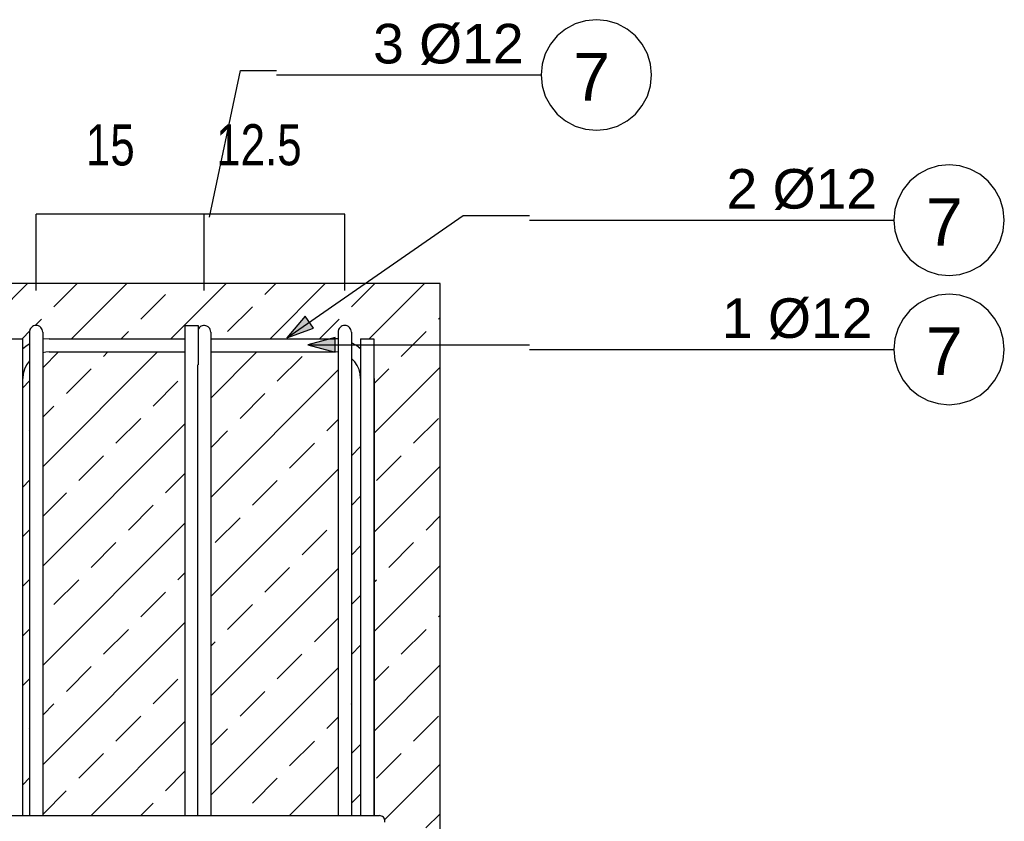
# Model space of a CAD drawing. Header units: millimetres. Extents: x -288865 to 11255, y 102926 to 380857.
# Tile 73 of 142: x -140679 to -138896, y 249648 to 251099. Entities that reach past the tile are written whole.
import ezdxf

# ---------------------------------------------------------------- set-up
doc = ezdxf.new("R2010")
doc.units = ezdxf.units.MM
doc.header["$MEASUREMENT"] = 0
doc.styles.add('ARIAL', font='arial.ttf')
doc.styles.add('RomanS Bold', font='txt', dxfattribs={"height": 0.2})

# ---------------------------------------------------------------- blocks, each defined once
blk = doc.blocks.new('DwgObject-66210877-3474 - 1303')
at = {"linetype": 'Continuous'}
for points in [[(24606.4, 4777.2), (24573, 4765.2), (24606.4, 4804.7)], [(24606.4, 4777.2), (24606.4, 4804.7), (24621.7, 4782.7)], [(24660.9, 4739.2), (24610.9, 4752.6), (24660.9, 4766)]]:
    blk.add_hatch(color=5, dxfattribs=at).paths.add_polyline_path(points)
at = {"color": 5, "linetype": 'Continuous'}
for p, q in [((25095.2, 5333.3), (25077.9, 5324)), ((25114, 5338.9), (25095.2, 5333.3)), ((25133.5, 5340.9), (25114, 5338.9)), ((25153, 5338.9), (25133.5, 5340.9)), ((25171.7, 5333.3), (25153, 5338.9)), ((25189, 5324), (25171.7, 5333.3)), ((25077.9, 5324), (25062.8, 5311.6)), ((25204.2, 5311.6), (25189, 5324)), ((25050.3, 5296.4), (25041.1, 5279.1)), ((25062.8, 5311.6), (25050.3, 5296.4)), ((25216.6, 5296.4), (25204.2, 5311.6)), ((25225.9, 5279.1), (25216.6, 5296.4)), ((25041.1, 5279.1), (25035.4, 5260.4)), ((25231.5, 5260.4), (25225.9, 5279.1)), ((25035.4, 5260.4), (25033.5, 5240.9)), ((25233.5, 5240.9), (25231.5, 5260.4)), ((24433.1, 4983.5), (24489.1, 5249.2)), ((24489.1, 5249.2), (24554.2, 5249.2)), ((24554.2, 5240.9), (25033.5, 5240.9)), ((25033.5, 5240.9), (25035.4, 5221.4)), ((25231.5, 5221.4), (25233.5, 5240.9)), ((25035.4, 5221.4), (25041.1, 5202.6)), ((25225.9, 5202.6), (25231.5, 5221.4)), ((25041.1, 5202.6), (25050.3, 5185.3)), ((25216.6, 5185.3), (25225.9, 5202.6)), ((25050.3, 5185.3), (25062.8, 5170.2)), ((25062.8, 5170.2), (25077.9, 5157.7)), ((25189, 5157.7), (25204.2, 5170.2)), ((25204.2, 5170.2), (25216.6, 5185.3)), ((25077.9, 5157.7), (25095.2, 5148.5)), ((25171.7, 5148.5), (25189, 5157.7)), ((25095.2, 5148.5), (25114, 5142.8)), ((25114, 5142.8), (25133.5, 5140.9)), ((25133.5, 5140.9), (25153, 5142.8)), ((25153, 5142.8), (25171.7, 5148.5)), ((25733.7, 5070.6), (25716.4, 5061.3)), ((25752.5, 5076.2), (25733.7, 5070.6)), ((25772, 5078.2), (25752.5, 5076.2)), ((25791.5, 5076.2), (25772, 5078.2)), ((25810.3, 5070.6), (25791.5, 5076.2)), ((25827.5, 5061.3), (25810.3, 5070.6)), ((25701.3, 5048.9), (25688.8, 5033.7)), ((25716.4, 5061.3), (25701.3, 5048.9)), ((25842.7, 5048.9), (25827.5, 5061.3)), ((25855.1, 5033.7), (25842.7, 5048.9)), ((25688.8, 5033.7), (25679.6, 5016.4)), ((25864.4, 5016.4), (25855.1, 5033.7)), ((25679.6, 5016.4), (25673.9, 4997.7)), ((25870.1, 4997.7), (25864.4, 5016.4)), ((25673.9, 4997.7), (25672, 4978.2)), ((25872, 4978.2), (25870.1, 4997.7)), ((24573, 4765.2), (24892.3, 4986.5)), ((24892.3, 4986.5), (25012.4, 4986.5)), ((25012.4, 4978.2), (25672, 4978.2)), ((25672, 4978.2), (25673.9, 4958.7)), ((25870.1, 4958.7), (25872, 4978.2)), ((25673.9, 4958.7), (25679.6, 4939.9)), ((25864.4, 4939.9), (25870.1, 4958.7)), ((25679.6, 4939.9), (25688.8, 4922.6)), ((25855.1, 4922.6), (25864.4, 4939.9)), ((25688.8, 4922.6), (25701.3, 4907.5)), ((25842.7, 4907.5), (25855.1, 4922.6)), ((25701.3, 4907.5), (25716.4, 4895)), ((25827.5, 4895), (25842.7, 4907.5)), ((25716.4, 4895), (25733.7, 4885.8)), ((25733.7, 4885.8), (25752.5, 4880.1)), ((25791.5, 4880.1), (25810.3, 4885.8)), ((25810.3, 4885.8), (25827.5, 4895)), ((25752.5, 4880.1), (25772, 4878.2)), ((25772, 4878.2), (25791.5, 4880.1)), ((25733.7, 4836.6), (25716.4, 4827.4)), ((25752.5, 4842.3), (25733.7, 4836.6)), ((25772, 4844.2), (25752.5, 4842.3)), ((25791.5, 4842.3), (25772, 4844.2)), ((25810.3, 4836.6), (25791.5, 4842.3)), ((25827.5, 4827.4), (25810.3, 4836.6)), ((25701.3, 4814.9), (25688.8, 4799.8)), ((25716.4, 4827.4), (25701.3, 4814.9)), ((25842.7, 4814.9), (25827.5, 4827.4)), ((25855.1, 4799.8), (25842.7, 4814.9)), ((24606.4, 4804.7), (24573, 4765.2)), ((24621.7, 4782.7), (24606.4, 4804.7)), ((25688.8, 4799.8), (25679.6, 4782.5)), ((25864.4, 4782.5), (25855.1, 4799.8)), ((24107.5, 4777.9), (24107.3, 4775.6)), ((24107.4, 4777.1), (24107.3, 4775.6)), ((24107.7, 4778.7), (24107.4, 4777.1)), ((24108.2, 4780.2), (24107.5, 4777.9)), ((24109.3, 4782.2), (24108.2, 4780.2)), ((24110.8, 4784.1), (24109.3, 4782.2)), ((24112.6, 4785.6), (24110.8, 4784.1)), ((24114.7, 4786.7), (24112.6, 4785.6)), ((24116.9, 4787.3), (24114.7, 4786.7)), ((24119.3, 4787.6), (24116.9, 4787.3)), ((24121.6, 4787.3), (24119.3, 4787.6)), ((24123.9, 4786.7), (24121.6, 4787.3)), ((24126, 4785.6), (24123.9, 4786.7)), ((24127.8, 4784.1), (24126, 4785.6)), ((24129.3, 4782.2), (24127.8, 4784.1)), ((24130.4, 4780.2), (24129.3, 4782.2)), ((24131.1, 4777.9), (24130.4, 4780.2)), ((24131.3, 4775.6), (24131.1, 4777.9)), ((24388.8, 4787.6), (24388.8, 3900.7)), ((24388.8, 4787.6), (24412.8, 4787.6)), ((24412.8, 4787.6), (24412.8, 4716.6)), ((24414.3, 4783.4), (24413, 4781.6)), ((24416, 4785), (24414.3, 4783.4)), ((24417.8, 4786.2), (24416, 4785)), ((24419.9, 4787), (24417.8, 4786.2)), ((24422.1, 4787.5), (24419.9, 4787)), ((24424.3, 4787.5), (24422.1, 4787.5)), ((24426.5, 4787.2), (24424.3, 4787.5)), ((24428.6, 4786.4), (24426.5, 4787.2)), ((24430.6, 4785.2), (24428.6, 4786.4)), ((24432.2, 4783.7), (24430.6, 4785.2)), ((24433.6, 4782), (24432.2, 4783.7)), ((24434.6, 4780), (24433.6, 4782)), ((24435.2, 4777.8), (24434.6, 4780)), ((24435.4, 4775.6), (24435.2, 4777.8)), ((24573, 4765.2), (24621.7, 4782.7)), ((24666.3, 4777.9), (24666.1, 4775.6)), ((24666.2, 4777.1), (24666.1, 4775.6)), ((24666.5, 4778.7), (24666.2, 4777.1)), ((24667, 4780.2), (24666.3, 4777.9)), ((24668.1, 4782.2), (24667, 4780.2)), ((24669.6, 4784.1), (24668.1, 4782.2)), ((24671.4, 4785.6), (24669.6, 4784.1)), ((24673.5, 4786.7), (24671.4, 4785.6)), ((24675.8, 4787.3), (24673.5, 4786.7)), ((24678.1, 4787.6), (24675.8, 4787.3)), ((24680.4, 4787.3), (24678.1, 4787.6)), ((24682.7, 4786.7), (24680.4, 4787.3)), ((24684.8, 4785.6), (24682.7, 4786.7)), ((24686.6, 4784.1), (24684.8, 4785.6)), ((24688.1, 4782.2), (24686.6, 4784.1)), ((24689.2, 4780.2), (24688.1, 4782.2)), ((24689.9, 4777.9), (24689.2, 4780.2)), ((24690.1, 4775.6), (24689.9, 4777.9)), ((25679.6, 4782.5), (25673.9, 4763.7)), ((25870.1, 4763.7), (25864.4, 4782.5)), ((24070.8, 4763.6), (24094.8, 4763.6)), ((24094.8, 4763.6), (24094.8, 3900.7)), ((24107.3, 4775.6), (24107.3, 4715.6)), ((24142.8, 4763.6), (24131.2, 4762.6)), ((24131.3, 4775.6), (24131.3, 4715.6)), ((24142.8, 4763.6), (24388.8, 4763.6)), ((24435.4, 4775.6), (24435.4, 4715.6)), ((24435.4, 4763.6), (24658.8, 4763.6)), ((24660.9, 4766), (24610.9, 4752.6)), ((24666.2, 4763.2), (24658.8, 4763.6)), ((24660.9, 4739.2), (24660.9, 4766)), ((24666.1, 4775.6), (24666.1, 4715.6)), ((24690.1, 4775.6), (24690.1, 4715.6)), ((24706.8, 4763.6), (24706.8, 3900.7)), ((24706.8, 4763.6), (24730.8, 4763.6)), ((24730.8, 4763.6), (24730.8, 3900.7)), ((25673.9, 4763.7), (25672, 4744.2)), ((25872, 4744.2), (25870.1, 4763.7)), ((24100.5, 4749.8), (24094.6, 4745)), ((24106.8, 4753.9), (24100.5, 4749.8)), ((24610.9, 4752.6), (24660.9, 4739.2)), ((24610.9, 4752.6), (25012.4, 4752.6)), ((24699.1, 4751.3), (24690.3, 4756.3)), ((24707.1, 4745), (24699.1, 4751.3)), ((25012.4, 4744.2), (25672, 4744.2)), ((25672, 4744.2), (25673.9, 4724.7)), ((25870.1, 4724.7), (25872, 4744.2)), ((24107.1, 4723.6), (24101.9, 4716.6)), ((24137, 4739.2), (24131.3, 4738.2)), ((24142.8, 4739.6), (24137, 4739.2)), ((24142.8, 4739.6), (24388.8, 4739.6)), ((24435.4, 4739.6), (24658.8, 4739.6)), ((24666.2, 4739), (24658.8, 4739.6)), ((24696, 4721.9), (24690.3, 4727.8)), ((25673.9, 4724.7), (25679.6, 4706)), ((25864.4, 4706), (25870.1, 4724.7)), ((24098, 4708.7), (24095.6, 4700.3)), ((24098.1, 4708.6), (24095.8, 4700.2)), ((24101.9, 4716.6), (24098, 4708.7)), ((24101.9, 4716.4), (24098.1, 4708.6)), ((24107.1, 4723.4), (24101.9, 4716.4)), ((24107.3, 4715.6), (24107.3, 3900.7)), ((24131.3, 4715.6), (24131.3, 3900.7)), ((24411.4, 4716.6), (24411.4, 4715.6)), ((24411.4, 4715.6), (24411.4, 3900.7)), ((24435.4, 4715.6), (24435.4, 3900.7)), ((24666.1, 4715.6), (24666.1, 3900.7)), ((24690.1, 4715.6), (24690.1, 3900.7)), ((24700.7, 4715.2), (24696, 4721.9)), ((24704.1, 4707.7), (24700.7, 4715.2)), ((24706.1, 4699.8), (24704.1, 4707.7)), ((25679.6, 4706), (25688.8, 4688.7)), ((25855.1, 4688.7), (25864.4, 4706)), ((24095.6, 4700.3), (24094.8, 4691.6)), ((24095.8, 4700.2), (24095, 4691.6)), ((24095, 3900.7), (24095, 4691.6)), ((24706.8, 4691.6), (24706.1, 4699.8)), ((24731, 4691.6), (24731, 4692.6)), ((24731, 4691.6), (24731, 3900.7)), ((25688.8, 4688.7), (25701.3, 4673.5)), ((25842.7, 4673.5), (25855.1, 4688.7)), ((25701.3, 4673.5), (25716.4, 4661.1)), ((25827.5, 4661.1), (25842.7, 4673.5)), ((25716.4, 4661.1), (25733.7, 4651.8)), ((25810.3, 4651.8), (25827.5, 4661.1)), ((25733.7, 4651.8), (25752.5, 4646.1)), ((25752.5, 4646.1), (25772, 4644.2)), ((25772, 4644.2), (25791.5, 4646.1)), ((25791.5, 4646.1), (25810.3, 4651.8)), ((24060.8, 3900.7), (24110.8, 3900.7)), ((24110.8, 3900.7), (24690.8, 3900.7)), ((24690.8, 3900.7), (24740.8, 3900.7)), ((24742.8, 3900.5), (24740.8, 3900.7)), ((24744.7, 3899.9), (24742.8, 3900.5)), ((24746.4, 3899), (24744.7, 3899.9)), ((24747.9, 3897.7), (24746.4, 3899)), ((24749.2, 3896.2), (24747.9, 3897.7)), ((24750.1, 3894.5), (24749.2, 3896.2)), ((24750.7, 3892.6), (24750.1, 3894.5)), ((24750.8, 3890.7), (24750.7, 3892.6)), ((24750.7, 3888.7), (24750.8, 3890.7))]:
    blk.add_line(p, q, dxfattribs=at)
at = {"color": 6, "linetype": 'Continuous'}
for p, q in [((24119.3, 4850.6), (24119.3, 4989)), ((24423.4, 4989), (24119.3, 4989)), ((24423.4, 4850.6), (24423.4, 4989)), ((24678.1, 4989), (24423.4, 4989)), ((24423.4, 4850.6), (24423.4, 4989)), ((24678.1, 4850.6), (24678.1, 4989))]:
    blk.add_line(p, q, dxfattribs=at)
at = {"color": 2, "linetype": 'Continuous'}
for p, q in [((23950.8, 4710.4), (24104, 4863.6)), ((24850.8, 4863.6), (23950.8, 4863.6)), ((24151.6, 4821.4), (24193.8, 4863.6)), ((24183.6, 4763.6), (24283.6, 4863.6)), ((24363.2, 4763.6), (24463.2, 4863.6)), ((24533.3, 4843.9), (24553, 4863.6)), ((24542.8, 4763.6), (24642.8, 4863.6)), ((24690.5, 4821.4), (24732.6, 4863.6)), ((24722.4, 4763.6), (24822.4, 4863.6)), ((24850.8, 3473.6), (24850.8, 4863.6)), ((24308.8, 4798.9), (24353.7, 4843.9)), ((24466, 4776.5), (24510.9, 4821.4)), ((24117.6, 4787.4), (24129.2, 4798.9)), ((24632.6, 4763.6), (24668, 4799)), ((24847.6, 4799), (24850.8, 4802.2)), ((24093.8, 4763.6), (24108.8, 4778.5)), ((24273.4, 4763.6), (24286.3, 4776.5)), ((24780.3, 4731.6), (24825.2, 4776.5)), ((24705.1, 4746.2), (24706.8, 4748)), ((24131.3, 4711.2), (24159.6, 4739.6)), ((24131.3, 4531.6), (24339.2, 4739.6)), ((24241.4, 4731.6), (24249.4, 4739.6)), ((24435.4, 4656.2), (24518.8, 4739.6)), ((24555.8, 4686.7), (24600.7, 4731.6)), ((24174.1, 4664.2), (24219, 4709.1)), ((24435.4, 4476.6), (24666.1, 4707.2)), ((24730.9, 4592.4), (24850.8, 4712.4)), ((24730.9, 4682.2), (24757.8, 4709.2)), ((24095, 4674.9), (24107.3, 4687.2)), ((24331.2, 4641.8), (24376.1, 4686.7)), ((24488.4, 4619.3), (24533.3, 4664.2)), ((24131.3, 4621.4), (24151.6, 4641.8)), ((24690.1, 4641.4), (24690.5, 4641.8)), ((24263.9, 4574.4), (24308.8, 4619.3)), ((24645.6, 4596.9), (24666.1, 4617.4)), ((24802.7, 4574.5), (24847.6, 4619.4)), ((24131.3, 4352), (24388.8, 4609.6)), ((24106.7, 4596.9), (24107.3, 4597.4)), ((24435.4, 4566.4), (24465.9, 4596.9)), ((24578.2, 4529.5), (24623.1, 4574.4)), ((24690.1, 4551.6), (24706.8, 4568.4)), ((24196.5, 4507.1), (24241.4, 4552)), ((24735.4, 4507.1), (24780.3, 4552)), ((24435.4, 4297), (24666.1, 4527.6)), ((24730.9, 4412.8), (24850.8, 4532.8)), ((24353.7, 4484.6), (24388.8, 4519.8)), ((24095, 4495.3), (24107.3, 4507.6)), ((24510.8, 4462.2), (24555.8, 4507.1)), ((24131.3, 4441.8), (24174.1, 4484.6)), ((24690.1, 4461.8), (24706.8, 4478.6)), ((24286.3, 4417.3), (24331.2, 4462.2)), ((24443.5, 4394.8), (24488.4, 4439.7)), ((24825.2, 4417.3), (24850.8, 4443)), ((24131.3, 4172.4), (24388.8, 4430)), ((24095, 4405.5), (24106.7, 4417.3)), ((24600.7, 4372.4), (24645.6, 4417.3)), ((24219, 4349.9), (24263.9, 4394.8)), ((24690.1, 4372), (24706.8, 4388.8)), ((24757.8, 4349.9), (24802.7, 4394.8)), ((24533.3, 4305), (24578.2, 4349.9)), ((24730.9, 4233.2), (24850.8, 4353.2)), ((24376.1, 4327.5), (24388.8, 4340.2)), ((24435.4, 4117.4), (24666.1, 4348)), ((24095, 4315.7), (24107.3, 4328)), ((24151.6, 4282.5), (24196.5, 4327.5)), ((24730.9, 4323), (24735.4, 4327.5)), ((24308.8, 4260.1), (24353.7, 4305)), ((24690.5, 4282.6), (24706.8, 4299)), ((24465.9, 4237.7), (24510.8, 4282.6)), ((24847.6, 4260.1), (24850.8, 4263.4)), ((24131.3, 3992.8), (24388.8, 4250.4)), ((24623.1, 4215.2), (24666.1, 4258.2)), ((24095, 4225.9), (24107.3, 4238.2)), ((24241.4, 4192.7), (24286.3, 4237.6)), ((24780.3, 4192.8), (24825.2, 4237.7)), ((24435.4, 4207.2), (24443.5, 4215.2)), ((24690.1, 4192.4), (24706.8, 4209.2)), ((24555.7, 4147.9), (24600.6, 4192.8)), ((24731, 4053.7), (24850.8, 4173.6)), ((24174.1, 4125.4), (24219, 4170.3)), ((24435.4, 3937.8), (24666.1, 4168.4)), ((24730.9, 4143.5), (24757.8, 4170.3)), ((24095, 4136.1), (24107.3, 4148.4)), ((24331.2, 4102.9), (24376.1, 4147.8)), ((24488.4, 4080.5), (24533.3, 4125.4)), ((24131.3, 4082.6), (24151.6, 4102.9)), ((24690.1, 4102.6), (24690.4, 4103)), ((24218.8, 3900.7), (24388.8, 4070.8)), ((24263.9, 4035.6), (24308.8, 4080.5)), ((24645.5, 4058.1), (24666.1, 4078.6)), ((24802.7, 4035.6), (24847.6, 4080.5)), ((24106.7, 4058), (24107.3, 4058.6)), ((24435.4, 4027.6), (24465.9, 4058)), ((24578.2, 3990.7), (24623.1, 4035.6)), ((24690.1, 4012.8), (24706.8, 4029.6)), ((24196.5, 3968.2), (24241.4, 4013.1)), ((24735.3, 3968.3), (24780.2, 4013.2)), ((24750.4, 3893.5), (24850.8, 3994)), ((24353.7, 3945.8), (24388.8, 3981)), ((24578, 3900.7), (24666.1, 3988.8)), ((24095, 3956.5), (24107.3, 3968.8)), ((24510.8, 3923.3), (24555.7, 3968.2)), ((24131.3, 3903), (24174, 3945.8)), ((24690.1, 3923), (24706.8, 3939.8)), ((24308.6, 3900.7), (24331.2, 3923.3)), ((24825.1, 3878.5), (24850.8, 3904.2)), ((24488.2, 3900.7), (24488.4, 3900.9))]:
    blk.add_line(p, q, dxfattribs=at)
at = {"color": 5, "linetype": 'Continuous', "style": 'ARIAL'}
for s, height, p in [('3 Ø12', 71.63, (24729.3, 5261.7)), ('7', 86, (25091.5, 5194.6)), ('2 Ø12', 71.63, (25369.2, 4999)), ('7', 86, (25730, 4931.9)), ('1 Ø12', 71.63, (25360.8, 4765.1)), ('7', 86, (25730, 4698))]:
    blk.add_text(s, height=height, dxfattribs=at).set_placement(p)
at = {"color": 6, "linetype": 'Continuous', "style": 'RomanS Bold', "width": 0.8}
for s, p in [('15', (24209.4, 5077.1)), ('12.5', (24445.3, 5077.4))]:
    blk.add_text(s, height=74.32, dxfattribs=at).set_placement(p)

msp = doc.modelspace()

# ---------------------------------------------------------------- block references
msp.add_blockref('DwgObject-66210877-3474 - 1303', (-164768.1, 245757.8))

doc.saveas('drawing.dxf')
